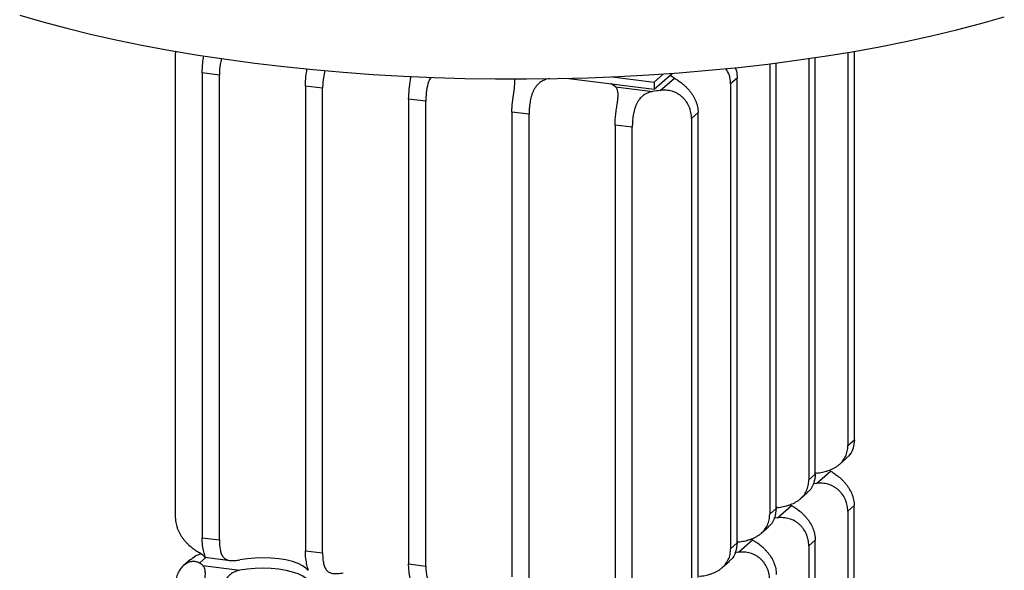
# Paper-space layout '_Dimétrica' of a CAD drawing. Header units: millimetres. Extents: x -524 to -124, y -602 to 253.
# Tile 3 of 4: x -458 to -191, y -240 to -90. Entities that reach past the tile are written whole.
import ezdxf

# ---------------------------------------------------------------- set-up
doc = ezdxf.new("R2010")
doc.units = ezdxf.units.MM

psp = doc.layouts.new('_Dimétrica')

# ---------------------------------------------------------------- linework, layer by layer
at = {"color": 7, "linetype": 'Continuous', "lineweight": 25}
for p, q in [((-231.6, -204.4), (-231.6, -98.82)), ((-416.13, -225.67), (-416.13, -99.33)), ((-243.99, -100.79), (-243.99, -215.31)), ((-242.22, -213.75), (-242.22, -100.53)), ((-233.37, -99.12), (-233.37, -205.95)), ((-254.61, -102.21), (-254.61, -224.66)), ((-252.84, -223.1), (-252.84, -101.99)), ((-404.19, -105.29), (-408.87, -104.7)), ((-408.87, -104.7), (-408.87, -231.04)), ((-404.19, -231.63), (-404.19, -105.29)), ((-309.19, -106.16), (-285.99, -109.07)), ((-297.42, -105.75), (-285.99, -107.19)), ((-285.99, -109.07), (-281.16, -104.8)), ((-285.99, -107.19), (-283.48, -104.96)), ((-284.35, -109.44), (-280.53, -106.08)), ((-263.46, -106.12), (-265.23, -107.68)), ((-263.46, -232.45), (-263.46, -106.12)), ((-376.13, -108.83), (-380.81, -108.24)), ((-380.81, -108.24), (-380.81, -234.58)), ((-376.13, -235.17), (-376.13, -108.83)), ((-296.51, -108.48), (-286.42, -109.76)), ((-285.99, -107.19), (-285.99, -109.07)), ((-265.23, -107.68), (-265.23, -234.01)), ((-348.08, -112.37), (-352.75, -111.78)), ((-352.75, -111.78), (-352.75, -238.12)), ((-348.08, -238.71), (-348.08, -112.37)), ((-320.02, -115.91), (-324.69, -115.32)), ((-324.69, -115.32), (-324.69, -241.66)), ((-320.02, -242.25), (-320.02, -115.91)), ((-274.07, -115.47), (-275.84, -117.03)), ((-275.84, -117.03), (-275.84, -243.36)), ((-274.07, -241.81), (-274.07, -115.47)), ((-291.96, -119.45), (-296.64, -118.86)), ((-296.64, -118.86), (-296.64, -245.2)), ((-291.96, -245.79), (-291.96, -119.45)), ((-233.37, -205.95), (-231.6, -204.4)), ((-235.66, -211.1), (-233.7, -209.37)), ((-243.99, -215.31), (-242.22, -213.75)), ((-241.88, -213.46), (-242.22, -213.5)), ((-241.9, -216.26), (-238.09, -212.89)), ((-241.9, -216.26), (-242.83, -216.38)), ((-246.28, -220.45), (-244.32, -218.72)), ((-249.1, -221.98), (-248.69, -222.25)), ((-254.61, -224.66), (-252.84, -223.1)), ((-252.5, -222.81), (-252.84, -222.85)), ((-252.5, -225.61), (-248.69, -222.25)), ((-231.63, -222.28), (-233.4, -223.84)), ((-233.4, -223.84), (-233.4, -350.18)), ((-231.63, -348.62), (-231.63, -222.28)), ((-252.5, -225.61), (-253.45, -225.74)), ((-256.9, -229.8), (-254.94, -228.08)), ((-408.87, -231.04), (-404.19, -231.63)), ((-265.23, -234.01), (-263.46, -232.45)), ((-263.11, -232.16), (-263.46, -232.2)), ((-263.09, -234.97), (-259.28, -231.6)), ((-259.71, -231.33), (-259.28, -231.6)), ((-242.22, -231.64), (-243.99, -233.2)), ((-242.22, -357.97), (-242.22, -231.64)), ((-380.81, -234.58), (-376.13, -235.17)), ((-263.09, -234.97), (-264.08, -235.1)), ((-243.99, -233.2), (-243.99, -359.53)), ((-412.06, -236.91), (-414.01, -238.64)), ((-408.15, -236.34), (-401.26, -237.21)), ((-352.75, -238.12), (-348.08, -238.71)), ((-267.51, -239.15), (-265.55, -237.43)), ((-408.71, -238.6), (-398.61, -239.87))]:
    psp.add_line(p, q, dxfattribs=at)
at = {"color": 8, "linetype": 'Continuous', "lineweight": 25}
psp.add_line((-407.9, -236.37), (-409.64, -237.91), dxfattribs=at)
at = {"color": 7, "linetype": 'Continuous', "lineweight": 25, "flags": 128}
for points in [[(-458.48, -88.97), (-452.17, -90.81), (-445.63, -92.56), (-438.88, -94.21), (-431.93, -95.77), (-424.79, -97.23), (-417.47, -98.58), (-409.99, -99.84), (-402.35, -100.99), (-394.58, -102.03)], [(-394.58, -102.03), (-386.68, -102.96), (-378.68, -103.78), (-370.57, -104.49), (-362.39, -105.09), (-354.14, -105.57), (-345.83, -105.93), (-337.49, -106.18), (-329.12, -106.31), (-320.74, -106.33), (-312.37, -106.23), (-304.02, -106.01), (-295.7, -105.67), (-287.44, -105.22), (-279.23, -104.65), (-271.11, -103.97), (-263.08, -103.18), (-255.15, -102.28), (-247.35, -101.26), (-239.68, -100.14), (-232.15, -98.91), (-224.79, -97.58), (-217.6, -96.15), (-210.6, -94.61), (-203.8, -92.98), (-197.2, -91.26), (-190.83, -89.45)], [(-281.63, -105.22), (-281.44, -105.42), (-280.53, -106.08)], [(-296.51, -108.48), (-297.4, -107.82), (-297.82, -107.58)], [(-380.69, -239.29), (-381.58, -238.62), (-382.81, -238.02), (-384.33, -237.49), (-386.11, -237.07), (-388.08, -236.75), (-390.18, -236.55), (-392.36, -236.48), (-394.54, -236.54), (-396.66, -236.72), (-398.65, -237.02)], [(-380.64, -242.13), (-381.53, -241.47), (-382.76, -240.86), (-384.29, -240.34), (-386.06, -239.91), (-388.04, -239.6), (-390.14, -239.4), (-392.32, -239.33), (-394.5, -239.39), (-396.62, -239.57), (-398.61, -239.87)]]:
    psp.add_lwpolyline(points, dxfattribs=at)
at = {"color": 7, "linetype": 'Continuous', "lineweight": 25}
for centre, radius, start, end in [((-281.03, -138.57), 29.31, 96.5027, 100.5932), ((-235.01, -207.63), 6.1, 235.0114, 239.6522), ((-412.16, -239.4), 5, 46.8692, 60.1851), ((-412.13, -242.27), 5.02, 46.9535, 60.2377)]:
    psp.add_arc(centre, radius, start, end, dxfattribs=at)
for points, knots in [([(-416.08, -98.77), (-416.1, -98.85), (-416.14, -99.03), (-416.14, -99.22), (-416.13, -99.33)], [0, 0, 0, 0, 0.41957, 1, 1, 1, 1]), ([(-408.87, -104.7), (-408.84, -103.83), (-408.78, -102.27), (-408.55, -100.72), (-408.44, -100.04)], [0, 0, 0, 0, 0.5633707, 1, 1, 1, 1]), ([(-403.61, -100.74), (-403.75, -101.28), (-404.11, -102.66), (-404.18, -104.25), (-404.19, -105.18), (-404.19, -105.29)], [0, 0, 0, 0, 0.363418, 0.92418, 1, 1, 1, 1]), ([(-380.81, -108.24), (-380.78, -107.37), (-380.72, -105.81), (-380.49, -104.27), (-380.39, -103.59)], [0, 0, 0, 0, 0.565076, 1, 1, 1, 1]), ([(-375.5, -104.04), (-375.66, -104.66), (-376.04, -106.11), (-376.13, -107.78), (-376.13, -108.72), (-376.13, -108.83)], [0, 0, 0, 0, 0.396314, 0.928098, 1, 1, 1, 1]), ([(-265.23, -107.68), (-265.29, -106.81), (-265.39, -105.33), (-266.19, -104.03), (-266.53, -103.5)], [0, 0, 0, 0, 0.586307, 1, 1, 1, 1]), ([(-263.98, -103.27), (-263.98, -103.28), (-263.58, -104.06), (-263.48, -105.07), (-263.46, -106.01), (-263.46, -106.12)], [0, 0, 0, 0, 0.014083, 0.882573, 1, 1, 1, 1]), ([(-352.75, -111.78), (-352.72, -110.91), (-352.66, -109.18), (-352.3, -106.97), (-352.17, -105.91), (-352.14, -105.61)], [0, 0, 0, 0, 0.417716, 0.835618, 1, 1, 1, 1]), ([(-346.74, -105.89), (-346.95, -106.28), (-347.52, -107.33), (-347.92, -109.51), (-348.07, -111.32), (-348.07, -112.26), (-348.08, -112.37)], [0, 0, 0, 0, 0.20932, 0.56735, 0.94847, 1, 1, 1, 1]), ([(-324.69, -115.32), (-324.66, -114.45), (-324.59, -112.7), (-324.19, -110.04), (-323.84, -107.77), (-323.92, -106.75), (-323.96, -106.29)], [0, 0, 0, 0, 0.26249, 0.525096, 0.783051, 1, 1, 1, 1]), ([(-314.48, -106.22), (-314.96, -106.31), (-315.42, -106.44), (-316.07, -106.71), (-316.28, -106.82), (-316.69, -107.05), (-316.89, -107.18), (-317.44, -107.61), (-317.78, -107.94), (-318.23, -108.51), (-318.37, -108.72), (-318.63, -109.15), (-318.75, -109.37), (-318.97, -109.83), (-319.07, -110.07), (-319.25, -110.56), (-319.33, -110.82), (-319.56, -111.6), (-319.67, -112.13), (-319.81, -112.94), (-319.84, -113.22), (-319.91, -113.77), (-319.94, -114.04), (-320, -114.85), (-320.02, -115.39), (-320.02, -115.91)], [0, 0, 0, 0, 0.125, 0.125, 0.1875, 0.1875, 0.25, 0.25, 0.375, 0.375, 0.4375, 0.4375, 0.5, 0.5, 0.5625, 0.5625, 0.625, 0.625, 0.75, 0.75, 0.8125, 0.8125, 0.875, 0.875, 1, 1, 1, 1]), ([(-280.53, -106.08), (-280.26, -106.24), (-279.96, -106.43), (-279.47, -106.75), (-279.3, -106.87), (-278.94, -107.12), (-278.76, -107.26), (-278.22, -107.69), (-277.84, -108.01), (-277.28, -108.55), (-277.1, -108.74), (-276.73, -109.13), (-276.56, -109.33), (-276.21, -109.75), (-276.05, -109.97), (-275.73, -110.42), (-275.58, -110.65), (-275.15, -111.36), (-274.9, -111.85), (-274.6, -112.61), (-274.51, -112.86), (-274.35, -113.38), (-274.29, -113.64), (-274.13, -114.42), (-274.07, -114.95), (-274.07, -115.47)], [0, 0, 0, 0, 0.125, 0.125, 0.1875, 0.1875, 0.25, 0.25, 0.375, 0.375, 0.4375, 0.4375, 0.5, 0.5, 0.5625, 0.5625, 0.625, 0.625, 0.75, 0.75, 0.8125, 0.8125, 0.875, 0.875, 1, 1, 1, 1]), ([(-296.64, -118.86), (-296.64, -118.34), (-296.61, -117.8), (-296.56, -116.99), (-296.53, -116.72), (-296.48, -116.17), (-296.45, -115.89), (-296.35, -115.08), (-296.27, -114.54), (-296.15, -113.75), (-296.12, -113.49), (-296.04, -112.98), (-296.01, -112.73), (-295.94, -112.25), (-295.92, -112.02), (-295.87, -111.57), (-295.85, -111.35), (-295.82, -110.72), (-295.82, -110.34), (-295.88, -109.84), (-295.9, -109.68), (-295.98, -109.38), (-296.02, -109.24), (-296.19, -108.87), (-296.33, -108.66), (-296.51, -108.48)], [0, 0, 0, 0, 0.125, 0.125, 0.1875, 0.1875, 0.25, 0.25, 0.375, 0.375, 0.4375, 0.4375, 0.5, 0.5, 0.5625, 0.5625, 0.625, 0.625, 0.75, 0.75, 0.8125, 0.8125, 0.875, 0.875, 1, 1, 1, 1]), ([(-275.84, -117.03), (-275.84, -116.5), (-275.9, -115.98), (-276.06, -115.2), (-276.12, -114.95), (-276.28, -114.43), (-276.37, -114.18), (-276.69, -113.43), (-276.95, -112.96), (-277.42, -112.28), (-277.59, -112.06), (-277.95, -111.65), (-278.14, -111.46), (-278.54, -111.09), (-278.75, -110.92), (-279.19, -110.6), (-279.42, -110.45), (-280.14, -110.04), (-280.64, -109.84), (-281.42, -109.61), (-281.69, -109.55), (-282.23, -109.46), (-282.49, -109.42), (-283.29, -109.37), (-283.83, -109.38), (-284.35, -109.44)], [0, 0, 0, 0, 0.125, 0.125, 0.1875, 0.1875, 0.25, 0.25, 0.375, 0.375, 0.4375, 0.4375, 0.5, 0.5, 0.5625, 0.5625, 0.625, 0.625, 0.75, 0.75, 0.8125, 0.8125, 0.875, 0.875, 1, 1, 1, 1]), ([(-286.42, -109.76), (-286.9, -109.85), (-287.36, -109.98), (-288.01, -110.25), (-288.22, -110.36), (-288.63, -110.59), (-288.83, -110.72), (-289.39, -111.15), (-289.72, -111.48), (-290.17, -112.05), (-290.31, -112.26), (-290.57, -112.69), (-290.69, -112.91), (-290.91, -113.37), (-291.01, -113.61), (-291.19, -114.1), (-291.28, -114.36), (-291.5, -115.13), (-291.61, -115.67), (-291.75, -116.48), (-291.79, -116.76), (-291.85, -117.31), (-291.88, -117.58), (-291.94, -118.39), (-291.96, -118.93), (-291.96, -119.45)], [0, 0, 0, 0, 0.125, 0.125, 0.1875, 0.1875, 0.25, 0.25, 0.375, 0.375, 0.4375, 0.4375, 0.5, 0.5, 0.5625, 0.5625, 0.625, 0.625, 0.75, 0.75, 0.8125, 0.8125, 0.875, 0.875, 1, 1, 1, 1]), ([(-241.88, -213.46), (-241.35, -213.39), (-240.82, -213.31), (-240.03, -213.15), (-239.76, -213.09), (-239.23, -212.95), (-238.96, -212.87), (-238.18, -212.61), (-237.68, -212.4), (-236.96, -212.02), (-236.73, -211.88), (-236.28, -211.59), (-236.07, -211.44), (-235.67, -211.11), (-235.48, -210.94), (-235.12, -210.58), (-234.95, -210.38), (-234.48, -209.79), (-234.22, -209.37), (-233.9, -208.68), (-233.81, -208.45), (-233.65, -207.97), (-233.58, -207.73), (-233.43, -206.99), (-233.37, -206.48), (-233.37, -205.95)], [0, 0, 0, 0, 0.125, 0.125, 0.1875, 0.1875, 0.25, 0.25, 0.375, 0.375, 0.4375, 0.4375, 0.5, 0.5, 0.5625, 0.5625, 0.625, 0.625, 0.75, 0.75, 0.8125, 0.8125, 0.875, 0.875, 1, 1, 1, 1]), ([(-231.6, -204.4), (-231.69, -205.22), (-231.86, -206.87), (-232.79, -208.61), (-233.56, -209.16), (-233.76, -209.3)], [0, 0, 0, 0, 0.426764, 0.853718, 1, 1, 1, 1]), ([(-242.22, -213.75), (-242.31, -214.57), (-242.48, -216.22), (-243.41, -217.96), (-244.18, -218.51), (-244.38, -218.65)], [0, 0, 0, 0, 0.426764, 0.853718, 1, 1, 1, 1]), ([(-238.09, -212.89), (-237.82, -213.05), (-237.52, -213.24), (-237.03, -213.56), (-236.86, -213.68), (-236.51, -213.93), (-236.32, -214.07), (-235.78, -214.5), (-235.4, -214.82), (-234.84, -215.36), (-234.66, -215.55), (-234.29, -215.94), (-234.12, -216.14), (-233.77, -216.56), (-233.61, -216.78), (-233.29, -217.23), (-233.13, -217.46), (-232.71, -218.17), (-232.46, -218.66), (-232.15, -219.42), (-232.06, -219.68), (-231.91, -220.19), (-231.84, -220.45), (-231.69, -221.23), (-231.63, -221.76), (-231.63, -222.28)], [0, 0, 0, 0, 0.125, 0.125, 0.1875, 0.1875, 0.25, 0.25, 0.375, 0.375, 0.4375, 0.4375, 0.5, 0.5, 0.5625, 0.5625, 0.625, 0.625, 0.75, 0.75, 0.8125, 0.8125, 0.875, 0.875, 1, 1, 1, 1]), ([(-252.5, -222.81), (-251.97, -222.75), (-251.44, -222.67), (-250.64, -222.5), (-250.38, -222.44), (-249.84, -222.3), (-249.58, -222.22), (-248.8, -221.96), (-248.3, -221.75), (-247.58, -221.37), (-247.35, -221.23), (-246.9, -220.94), (-246.69, -220.79), (-246.29, -220.46), (-246.1, -220.29), (-245.74, -219.93), (-245.57, -219.74), (-245.1, -219.14), (-244.84, -218.72), (-244.52, -218.04), (-244.43, -217.8), (-244.27, -217.32), (-244.2, -217.08), (-244.04, -216.34), (-243.99, -215.83), (-243.99, -215.31)], [0, 0, 0, 0, 0.125, 0.125, 0.1875, 0.1875, 0.25, 0.25, 0.375, 0.375, 0.4375, 0.4375, 0.5, 0.5, 0.5625, 0.5625, 0.625, 0.625, 0.75, 0.75, 0.8125, 0.8125, 0.875, 0.875, 1, 1, 1, 1]), ([(-233.4, -223.84), (-233.4, -223.32), (-233.45, -222.79), (-233.61, -222.02), (-233.67, -221.76), (-233.83, -221.24), (-233.93, -220.99), (-234.24, -220.24), (-234.5, -219.77), (-234.97, -219.09), (-235.14, -218.88), (-235.5, -218.46), (-235.69, -218.27), (-236.09, -217.9), (-236.3, -217.73), (-236.74, -217.41), (-236.98, -217.26), (-237.7, -216.86), (-238.2, -216.65), (-238.98, -216.42), (-239.25, -216.36), (-239.78, -216.27), (-240.05, -216.24), (-240.85, -216.18), (-241.38, -216.2), (-241.9, -216.26)], [0, 0, 0, 0, 0.125, 0.125, 0.1875, 0.1875, 0.25, 0.25, 0.375, 0.375, 0.4375, 0.4375, 0.5, 0.5, 0.5625, 0.5625, 0.625, 0.625, 0.75, 0.75, 0.8125, 0.8125, 0.875, 0.875, 1, 1, 1, 1]), ([(-263.11, -232.16), (-262.59, -232.1), (-262.06, -232.02), (-261.26, -231.86), (-261, -231.79), (-260.46, -231.65), (-260.2, -231.57), (-259.42, -231.31), (-258.92, -231.1), (-258.2, -230.72), (-257.96, -230.59), (-257.52, -230.3), (-257.31, -230.14), (-256.91, -229.82), (-256.72, -229.65), (-256.36, -229.28), (-256.19, -229.09), (-255.72, -228.5), (-255.46, -228.07), (-255.14, -227.39), (-255.05, -227.15), (-254.89, -226.68), (-254.82, -226.44), (-254.66, -225.7), (-254.61, -225.18), (-254.61, -224.66)], [0, 0, 0, 0, 0.125, 0.125, 0.1875, 0.1875, 0.25, 0.25, 0.375, 0.375, 0.4375, 0.4375, 0.5, 0.5, 0.5625, 0.5625, 0.625, 0.625, 0.75, 0.75, 0.8125, 0.8125, 0.875, 0.875, 1, 1, 1, 1]), ([(-252.84, -223.1), (-252.93, -223.92), (-253.1, -225.57), (-254.03, -227.32), (-254.8, -227.86), (-255, -228)], [0, 0, 0, 0, 0.426764, 0.853718, 1, 1, 1, 1]), ([(-248.69, -222.25), (-248.41, -222.41), (-248.11, -222.59), (-247.62, -222.92), (-247.45, -223.04), (-247.1, -223.29), (-246.92, -223.43), (-246.37, -223.86), (-246, -224.18), (-245.44, -224.71), (-245.25, -224.9), (-244.88, -225.3), (-244.71, -225.5), (-244.36, -225.92), (-244.2, -226.13), (-243.88, -226.58), (-243.73, -226.82), (-243.3, -227.52), (-243.05, -228.01), (-242.75, -228.77), (-242.66, -229.03), (-242.5, -229.55), (-242.44, -229.81), (-242.28, -230.59), (-242.22, -231.11), (-242.22, -231.64)], [0, 0, 0, 0, 0.125, 0.125, 0.1875, 0.1875, 0.25, 0.25, 0.375, 0.375, 0.4375, 0.4375, 0.5, 0.5, 0.5625, 0.5625, 0.625, 0.625, 0.75, 0.75, 0.8125, 0.8125, 0.875, 0.875, 1, 1, 1, 1]), ([(-416.13, -225.67), (-416.13, -226.19), (-416.08, -226.71), (-415.92, -227.49), (-415.86, -227.75), (-415.7, -228.27), (-415.61, -228.53), (-415.31, -229.29), (-415.06, -229.77), (-414.64, -230.48), (-414.48, -230.71), (-414.17, -231.16), (-414, -231.38), (-413.66, -231.8), (-413.48, -232), (-413.12, -232.39), (-412.93, -232.58), (-412.37, -233.12), (-412, -233.44), (-411.45, -233.87), (-411.27, -234.01), (-410.92, -234.26), (-410.75, -234.38), (-410.25, -234.71), (-409.95, -234.9), (-409.68, -235.06)], [0, 0, 0, 0, 0.125, 0.125, 0.1875, 0.1875, 0.25, 0.25, 0.375, 0.375, 0.4375, 0.4375, 0.5, 0.5, 0.5625, 0.5625, 0.625, 0.625, 0.75, 0.75, 0.8125, 0.8125, 0.875, 0.875, 1, 1, 1, 1]), ([(-243.99, -233.2), (-243.99, -232.67), (-244.04, -232.15), (-244.2, -231.37), (-244.27, -231.11), (-244.43, -230.6), (-244.52, -230.34), (-244.84, -229.6), (-245.1, -229.12), (-245.56, -228.45), (-245.73, -228.23), (-246.09, -227.82), (-246.28, -227.62), (-246.68, -227.26), (-246.89, -227.09), (-247.34, -226.76), (-247.57, -226.62), (-248.29, -226.21), (-248.79, -226.01), (-249.57, -225.78), (-249.84, -225.72), (-250.37, -225.62), (-250.64, -225.59), (-251.44, -225.54), (-251.97, -225.55), (-252.5, -225.61)], [0, 0, 0, 0, 0.125, 0.125, 0.1875, 0.1875, 0.25, 0.25, 0.375, 0.375, 0.4375, 0.4375, 0.5, 0.5, 0.5625, 0.5625, 0.625, 0.625, 0.75, 0.75, 0.8125, 0.8125, 0.875, 0.875, 1, 1, 1, 1]), ([(-408.11, -236.2), (-408.1, -236.2), (-408.05, -236.17), (-408.37, -235.29), (-408.72, -233.67), (-408.86, -232.08), (-408.87, -231.15), (-408.87, -231.04)], [0, 0, 0, 0, 0.11353, 0.387363, 0.664773, 0.960073, 1, 1, 1, 1]), ([(-404.19, -231.63), (-404.19, -232.15), (-404.17, -232.65), (-404.11, -233.36), (-404.08, -233.59), (-404.02, -234.03), (-403.98, -234.25), (-403.85, -234.86), (-403.73, -235.22), (-403.51, -235.72), (-403.43, -235.87), (-403.24, -236.15), (-403.14, -236.28), (-402.93, -236.51), (-402.81, -236.62), (-402.55, -236.8), (-402.41, -236.88), (-401.96, -237.09), (-401.62, -237.17), (-401.06, -237.23), (-400.87, -237.24), (-400.46, -237.24), (-400.25, -237.23), (-399.6, -237.18), (-399.14, -237.11), (-398.65, -237.02)], [0, 0, 0, 0, 0.125, 0.125, 0.1875, 0.1875, 0.25, 0.25, 0.375, 0.375, 0.4375, 0.4375, 0.5, 0.5, 0.5625, 0.5625, 0.625, 0.625, 0.75, 0.75, 0.8125, 0.8125, 0.875, 0.875, 1, 1, 1, 1]), ([(-263.46, -232.45), (-263.54, -233.28), (-263.72, -234.93), (-264.65, -236.67), (-265.42, -237.21), (-265.62, -237.35)], [0, 0, 0, 0, 0.426764, 0.853718, 1, 1, 1, 1]), ([(-259.28, -231.6), (-259, -231.77), (-258.7, -231.95), (-258.21, -232.28), (-258.04, -232.39), (-257.69, -232.65), (-257.51, -232.78), (-256.96, -233.21), (-256.59, -233.53), (-256.03, -234.07), (-255.84, -234.26), (-255.48, -234.65), (-255.3, -234.85), (-254.96, -235.27), (-254.79, -235.49), (-254.47, -235.94), (-254.32, -236.17), (-253.89, -236.88), (-253.64, -237.37), (-253.34, -238.13), (-253.25, -238.39), (-253.09, -238.9), (-253.03, -239.16), (-252.87, -239.94), (-252.82, -240.47), (-252.82, -240.99)], [0, 0, 0, 0, 0.125, 0.125, 0.1875, 0.1875, 0.25, 0.25, 0.375, 0.375, 0.4375, 0.4375, 0.5, 0.5, 0.5625, 0.5625, 0.625, 0.625, 0.75, 0.75, 0.8125, 0.8125, 0.875, 0.875, 1, 1, 1, 1]), ([(-412, -236.99), (-411.6, -236.62), (-410.83, -235.9), (-409.76, -235.55), (-409.25, -235.37)], [0, 0, 0, 0, 0.5191883, 1, 1, 1, 1]), ([(-380.06, -239.74), (-380.04, -239.74), (-380, -239.71), (-380.31, -238.83), (-380.66, -237.21), (-380.8, -235.62), (-380.81, -234.69), (-380.81, -234.58)], [0, 0, 0, 0, 0.11353, 0.387363, 0.664773, 0.960073, 1, 1, 1, 1]), ([(-376.13, -235.17), (-376.13, -235.69), (-376.11, -236.19), (-376.05, -236.9), (-376.03, -237.13), (-375.96, -237.57), (-375.92, -237.79), (-375.79, -238.4), (-375.67, -238.76), (-375.45, -239.25), (-375.37, -239.41), (-375.19, -239.69), (-375.09, -239.82), (-374.87, -240.05), (-374.75, -240.16), (-374.49, -240.34), (-374.35, -240.42), (-373.9, -240.63), (-373.57, -240.71), (-373.01, -240.77), (-372.81, -240.78), (-372.4, -240.78), (-372.19, -240.77), (-371.54, -240.72), (-371.08, -240.65), (-370.59, -240.56)], [0, 0, 0, 0, 0.125, 0.125, 0.1875, 0.1875, 0.25, 0.25, 0.375, 0.375, 0.4375, 0.4375, 0.5, 0.5, 0.5625, 0.5625, 0.625, 0.625, 0.75, 0.75, 0.8125, 0.8125, 0.875, 0.875, 1, 1, 1, 1]), ([(-273.73, -241.51), (-273.21, -241.45), (-272.68, -241.37), (-271.88, -241.21), (-271.61, -241.15), (-271.08, -241.01), (-270.81, -240.93), (-270.03, -240.66), (-269.53, -240.45), (-268.82, -240.08), (-268.58, -239.94), (-268.14, -239.65), (-267.93, -239.5), (-267.53, -239.17), (-267.34, -239), (-266.97, -238.63), (-266.8, -238.44), (-266.34, -237.85), (-266.08, -237.42), (-265.76, -236.74), (-265.66, -236.51), (-265.5, -236.03), (-265.44, -235.79), (-265.28, -235.05), (-265.23, -234.54), (-265.23, -234.01)], [0, 0, 0, 0, 0.125, 0.125, 0.1875, 0.1875, 0.25, 0.25, 0.375, 0.375, 0.4375, 0.4375, 0.5, 0.5, 0.5625, 0.5625, 0.625, 0.625, 0.75, 0.75, 0.8125, 0.8125, 0.875, 0.875, 1, 1, 1, 1]), ([(-254.58, -242.55), (-254.58, -242.03), (-254.63, -241.51), (-254.79, -240.73), (-254.86, -240.47), (-255.02, -239.95), (-255.11, -239.7), (-255.43, -238.95), (-255.69, -238.48), (-256.15, -237.81), (-256.32, -237.59), (-256.68, -237.18), (-256.87, -236.98), (-257.28, -236.61), (-257.49, -236.44), (-257.93, -236.12), (-258.16, -235.97), (-258.88, -235.57), (-259.38, -235.36), (-260.16, -235.14), (-260.43, -235.07), (-260.96, -234.98), (-261.23, -234.95), (-262.03, -234.89), (-262.56, -234.91), (-263.09, -234.97)], [0, 0, 0, 0, 0.125, 0.125, 0.1875, 0.1875, 0.25, 0.25, 0.375, 0.375, 0.4375, 0.4375, 0.5, 0.5, 0.5625, 0.5625, 0.625, 0.625, 0.75, 0.75, 0.8125, 0.8125, 0.875, 0.875, 1, 1, 1, 1]), ([(-409.64, -237.91), (-409.92, -237.75), (-410.22, -237.63), (-410.71, -237.52), (-410.88, -237.5), (-411.23, -237.48), (-411.41, -237.49), (-411.96, -237.54), (-412.33, -237.64), (-412.89, -237.88), (-413.08, -237.98), (-413.44, -238.19), (-413.62, -238.32), (-413.96, -238.59), (-414.13, -238.74), (-414.45, -239.07), (-414.6, -239.25), (-415.03, -239.81), (-415.28, -240.22), (-415.58, -240.89), (-415.67, -241.12), (-415.83, -241.59), (-415.89, -241.84), (-416.05, -242.57), (-416.1, -243.09), (-416.1, -243.61)], [0, 0, 0, 0, 0.125, 0.125, 0.1875, 0.1875, 0.25, 0.25, 0.375, 0.375, 0.4375, 0.4375, 0.5, 0.5, 0.5625, 0.5625, 0.625, 0.625, 0.75, 0.75, 0.8125, 0.8125, 0.875, 0.875, 1, 1, 1, 1]), ([(-408.74, -235.75), (-408.48, -236.03), (-408.14, -236.4), (-408.14, -236.29), (-408.14, -236.27)], [0, 0, 0, 0, 0.787279, 1, 1, 1, 1]), ([(-352, -243.28), (-351.98, -243.28), (-351.94, -243.25), (-352.25, -242.37), (-352.6, -240.75), (-352.75, -239.16), (-352.75, -238.23), (-352.75, -238.12)], [0, 0, 0, 0, 0.11353, 0.387363, 0.664773, 0.960073, 1, 1, 1, 1]), ([(-408.82, -248.98), (-408.82, -248.46), (-408.8, -247.92), (-408.74, -247.11), (-408.72, -246.84), (-408.67, -246.29), (-408.64, -246.01), (-408.54, -245.19), (-408.46, -244.66), (-408.34, -243.87), (-408.3, -243.61), (-408.23, -243.1), (-408.2, -242.85), (-408.13, -242.37), (-408.11, -242.14), (-408.06, -241.69), (-408.04, -241.47), (-408.01, -240.84), (-408.01, -240.46), (-408.07, -239.95), (-408.1, -239.79), (-408.17, -239.5), (-408.22, -239.36), (-408.38, -238.99), (-408.53, -238.78), (-408.71, -238.6)], [0, 0, 0, 0, 0.125, 0.125, 0.1875, 0.1875, 0.25, 0.25, 0.375, 0.375, 0.4375, 0.4375, 0.5, 0.5, 0.5625, 0.5625, 0.625, 0.625, 0.75, 0.75, 0.8125, 0.8125, 0.875, 0.875, 1, 1, 1, 1]), ([(-398.61, -239.87), (-399.09, -239.96), (-399.55, -240.09), (-400.2, -240.37), (-400.41, -240.47), (-400.82, -240.71), (-401.02, -240.84), (-401.58, -241.26), (-401.91, -241.6), (-402.36, -242.17), (-402.5, -242.38), (-402.76, -242.8), (-402.88, -243.03), (-403.1, -243.49), (-403.2, -243.72), (-403.38, -244.22), (-403.46, -244.48), (-403.69, -245.25), (-403.8, -245.78), (-403.93, -246.6), (-403.97, -246.88), (-404.04, -247.42), (-404.06, -247.7), (-404.12, -248.51), (-404.14, -249.04), (-404.14, -249.57)], [0, 0, 0, 0, 0.125, 0.125, 0.1875, 0.1875, 0.25, 0.25, 0.375, 0.375, 0.4375, 0.4375, 0.5, 0.5, 0.5625, 0.5625, 0.625, 0.625, 0.75, 0.75, 0.8125, 0.8125, 0.875, 0.875, 1, 1, 1, 1]), ([(-380.69, -239.29), (-380.42, -239.57), (-380.08, -239.94), (-380.08, -239.83), (-380.08, -239.81)], [0, 0, 0, 0, 0.787279, 1, 1, 1, 1]), ([(-348.08, -238.71), (-348.08, -239.23), (-348.06, -239.73), (-347.99, -240.44), (-347.97, -240.66), (-347.9, -241.11), (-347.86, -241.32), (-347.73, -241.94), (-347.62, -242.3), (-347.39, -242.79), (-347.31, -242.95), (-347.13, -243.23), (-347.03, -243.36), (-346.81, -243.59), (-346.69, -243.7), (-346.43, -243.88), (-346.29, -243.96), (-345.84, -244.16), (-345.51, -244.25), (-344.95, -244.31), (-344.75, -244.32), (-344.34, -244.32), (-344.13, -244.31), (-343.48, -244.26), (-343.02, -244.19), (-342.54, -244.1)], [0, 0, 0, 0, 0.125, 0.125, 0.1875, 0.1875, 0.25, 0.25, 0.375, 0.375, 0.4375, 0.4375, 0.5, 0.5, 0.5625, 0.5625, 0.625, 0.625, 0.75, 0.75, 0.8125, 0.8125, 0.875, 0.875, 1, 1, 1, 1])]:
    psp.add_open_spline(points, degree=3, knots=knots, dxfattribs=at)

doc.saveas('drawing.dxf')
